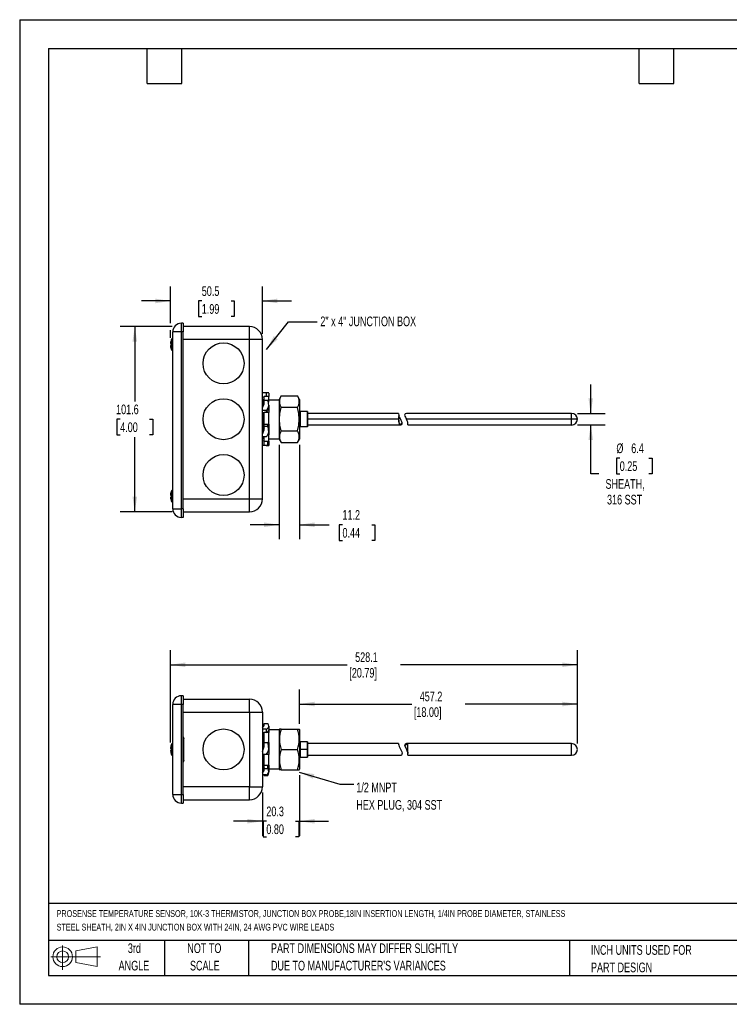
# Model space of a CAD drawing. Header units: millimetres. Extents: x 0 to 699, y 0 to 540.
# Tile 1 of 2: x 0 to 389, y 0 to 540. Entities that reach past the tile are written whole.
import ezdxf

# ---------------------------------------------------------------- set-up
doc = ezdxf.new("R2010")
doc.units = ezdxf.units.MM
doc.header["$LTSCALE"] = 2.5
doc.linetypes.add('CENTERX2', pattern=[20.32, 12.7, -2.54, 2.54, -2.54])
doc.layers.add('DIMENSIONS', color=140, linetype='Continuous', lineweight=25)
doc.layers.add('TEXT', color=140, linetype='Continuous', lineweight=25)
doc.layers.add('SLD-DEFPOINTS', color=7, linetype='Continuous')
doc.styles.add('SLDTEXTSTYLE0', font='TXT', dxfattribs={"width": 0.7})
doc.dimstyles.new('SLDDIMSTYLE0', dxfattribs={"dimtxt": 0.18, "dimasz": 8.255, "dimexe": 0, "dimexo": 0.0625, "dimgap": 0, "dimtad": 0, "dimtih": 1, "dimtoh": 1, "dimdec": 0, "dimrnd": 1e-09, "dimzin": 0, "dimdsep": 46, "dimtxsty": 'Standard', "dimsah": 1, "dimcen": 0.09, "dimadec": 0, "dimazin": 0, "dimtfac": 8.255, "dimtdec": 0, "dimtofl": 0, "dimtmove": 0, "dimatfit": 3, "dimfxl": 0, "dimfrac": 2, "dimtolj": 1, "dimtzin": 0, "dimarcsym": 0})
doc.dimstyles.new('SLDDIMSTYLE1', dxfattribs={"dimtxt": 5.39502, "dimasz": 8.255, "dimexe": 0, "dimexo": 0.0625, "dimgap": 1.348755, "dimtad": 0, "dimtih": 1, "dimtoh": 1, "dimdec": 1, "dimrnd": 1e-09, "dimzin": 12, "dimdsep": 46, "dimtxsty": 'SLDTEXTSTYLE0', "dimsah": 1, "dimcen": 0.09, "dimadec": 0, "dimazin": 3, "dimtfac": 1, "dimtdec": 1, "dimtofl": 0, "dimtmove": 0, "dimatfit": 3, "dimfxl": 0, "dimfrac": 2, "dimtolj": 1, "dimtzin": 12, "dimarcsym": 0})
doc.dimstyles.new('SLDDIMSTYLE2', dxfattribs={"dimtxt": 5.39502, "dimasz": 8.255, "dimexe": 0, "dimexo": 0.0625, "dimgap": 1.348755, "dimtad": 0, "dimtih": 1, "dimtoh": 1, "dimdec": 1, "dimrnd": 1e-09, "dimzin": 12, "dimdsep": 46, "dimtxsty": 'SLDTEXTSTYLE0', "dimsah": 1, "dimcen": 0.09, "dimadec": 0, "dimazin": 3, "dimtfac": 1, "dimtdec": 1, "dimtmove": 0, "dimatfit": 0, "dimfxl": 0, "dimfrac": 2, "dimtolj": 1, "dimtzin": 12, "dimarcsym": 0})

# ---------------------------------------------------------------- blocks, each defined once
blk = doc.blocks.new('Block11')
at = {"color": 7, "linetype": 'Continuous', "lineweight": 18}
for p, q in [((6.47, 13.28), (6.47, 0)), ((13.7, 10.42), (25.44, 12.58)), ((25.44, 12.58), (25.44, 1.83)), ((0, 7.2), (27.18, 7.2)), ((13.7, 3.99), (13.7, 10.42)), ((13.7, 3.99), (25.44, 1.83))]:
    blk.add_line(p, q, dxfattribs=at)
for radius in [5.38, 3.21]:
    blk.add_circle((6.47, 7.2), radius, dxfattribs=at)
blk = doc.blocks.new('Block12')
at = {"layer": 'SLD-DEFPOINTS'}
blk.add_blockref('Block11', (0, 0), dxfattribs=at)
blk = doc.blocks.new('SW_NOTE_0')
at = {"layer": 'TEXT', "color": 0, "linetype": 'CENTERX2', "lineweight": 18, "attachment_point": 1, "style": 'SLDTEXTSTYLE0'}
for s, insert, char_height in [('PROSENSE TEMPERATURE SENSOR, 10K-3 THERMISTOR, JUNCTION BOX PROBE,18IN INSERTION LENGTH, 1/4IN PROBE DIAMETER, STAINLESS', (0, 4.78), 3.70642), ('STEEL SHEATH, 2IN X 4IN JUNCTION BOX WITH 24IN, 24 AWG PVC WIRE LEADS', (0, -2.68), 3.7064)]:
    blk.add_mtext(s, dxfattribs=dict(at, insert=insert, char_height=char_height))
blk = doc.blocks.new('SW_NOTE_0_3')
at = {"layer": 'TEXT', "color": 0, "linetype": 'CENTERX2', "lineweight": 18, "char_height": 5.2917, "attachment_point": 1, "style": 'SLDTEXTSTYLE0'}
for s, insert in [('PART DIMENSIONS MAY DIFFER SLIGHTLY', (0, 6.82)), ("DUE TO MANUFACTURER'S VARIANCES", (0, -2.73))]:
    blk.add_mtext(s, dxfattribs=dict(at, insert=insert))
blk = doc.blocks.new('SW_NOTE_0_4')
at = {"layer": 'TEXT', "color": 0, "linetype": 'CENTERX2', "lineweight": 18, "char_height": 5.292, "attachment_point": 2, "style": 'SLDTEXTSTYLE0'}
for s, insert in [('NOT TO', (13.15, 6.82)), ('SCALE', (13.39, -2.73))]:
    blk.add_mtext(s, dxfattribs=dict(at, insert=insert))
blk = doc.blocks.new('SW_NOTE_0_5')
at = {"layer": 'TEXT', "color": 0, "linetype": 'CENTERX2', "lineweight": 18, "char_height": 5.292, "attachment_point": 2, "style": 'SLDTEXTSTYLE0'}
for s, insert in [('3rd', (5.79, 6.82)), ('ANGLE', (5.54, -2.73))]:
    blk.add_mtext(s, dxfattribs=dict(at, insert=insert))
blk = doc.blocks.new('SW_NOTE_0_6')
at = {"layer": 'TEXT', "color": 0, "linetype": 'CENTERX2', "lineweight": 18, "char_height": 5.2917, "attachment_point": 1, "style": 'SLDTEXTSTYLE0'}
for s, insert in [('INCH UNITS USED FOR', (0, 6.82)), ('PART DESIGN', (0, -2.73))]:
    blk.add_mtext(s, dxfattribs=dict(at, insert=insert))
blk = doc.blocks.new('_D_4')
at = {"layer": 'DIMENSIONS'}
for p, q in [((153.46, 125.69), (153.46, 92.43)), ((133.14, 116.1), (133.14, 92.43)), ((133.14, 100.37), (117.26, 100.37)), ((135.28, 100.37), (133.47, 100.37)), ((133.47, 100.37), (133.47, 91.79)), ((151.31, 100.37), (153.13, 100.37)), ((153.13, 100.37), (153.13, 91.79)), ((153.46, 100.37), (169.33, 100.37)), ((133.47, 91.79), (135.28, 91.79)), ((153.13, 91.79), (151.31, 91.79))]:
    blk.add_line(p, q, dxfattribs=at)
for points in [[(133.14, 100.37), (124.88, 101.64), (124.88, 99.1)], [(153.46, 100.37), (161.71, 99.1), (161.71, 101.64)]]:
    blk.add_solid(points, dxfattribs=at)
at = {"layer": 'DIMENSIONS', "char_height": 5.292, "attachment_point": 1, "style": 'SLDTEXTSTYLE0'}
for s, insert in [('20.3', (135.28, 108.4)), ('0.80', (135.28, 98.62))]:
    blk.add_mtext(s, dxfattribs=dict(at, insert=insert))
blk = doc.blocks.new('_D_5')
at = {"layer": 'DIMENSIONS'}
for p, q in [((153.46, 153.75), (153.46, 172.54)), ((305.86, 142.89), (305.86, 172.54)), ((153.46, 164.6), (214.99, 164.6)), ((305.86, 164.6), (244.33, 164.6))]:
    blk.add_line(p, q, dxfattribs=at)
for points in [[(153.46, 164.6), (161.71, 163.33), (161.71, 165.87)], [(305.86, 164.6), (297.6, 165.87), (297.6, 163.33)]]:
    blk.add_solid(points, dxfattribs=at)
at = {"layer": 'DIMENSIONS', "char_height": 5.292, "attachment_point": 1, "style": 'SLDTEXTSTYLE0'}
for s, insert in [('457.2', (219.4, 171.42)), ('[18.00]', (216.19, 162.85))]:
    blk.add_mtext(s, dxfattribs=dict(at, insert=insert))
blk = doc.blocks.new('_D_6')
at = {"layer": 'DIMENSIONS'}
for p, q in [((82.64, 143.47), (82.64, 194.07)), ((305.86, 142.89), (305.86, 194.07)), ((82.64, 186.13), (179.58, 186.13)), ((305.86, 186.13), (208.92, 186.13))]:
    blk.add_line(p, q, dxfattribs=at)
for points in [[(82.64, 186.13), (90.89, 184.86), (90.89, 187.4)], [(305.86, 186.13), (297.6, 187.4), (297.6, 184.86)]]:
    blk.add_solid(points, dxfattribs=at)
at = {"layer": 'DIMENSIONS', "char_height": 5.292, "attachment_point": 1, "style": 'SLDTEXTSTYLE0'}
for s, insert in [('528.1', (183.99, 192.96)), ('[20.79]', (180.78, 184.38))]:
    blk.add_mtext(s, dxfattribs=dict(at, insert=insert))
blk = doc.blocks.new('SW_NOTE_0_7')
at = {"layer": 'TEXT', "color": 0, "linetype": 'CENTERX2', "lineweight": 18, "attachment_point": 1, "style": 'SLDTEXTSTYLE0'}
for s, insert, char_height in [('1/2 MNPT', (1.39, 0.83), 5.292), ('HEX PLUG, 304 SST', (1.39, -8.73), 5.2917)]:
    blk.add_mtext(s, dxfattribs=dict(at, insert=insert, char_height=char_height))
blk = doc.blocks.new('_D_7')
at = {"layer": 'DIMENSIONS'}
for p, q in [((142.28, 306.72), (142.28, 254.94)), ((153.46, 306.72), (153.46, 254.94)), ((142.28, 262.88), (126.41, 262.88)), ((153.46, 262.88), (169.72, 262.88)), ((177.03, 262.88), (175.22, 262.88)), ((175.22, 262.88), (175.22, 254.3)), ((193.06, 262.88), (194.87, 262.88)), ((194.87, 262.88), (194.87, 254.3)), ((175.22, 254.3), (177.03, 254.3)), ((194.87, 254.3), (193.06, 254.3))]:
    blk.add_line(p, q, dxfattribs=at)
for points in [[(142.28, 262.88), (134.03, 264.15), (134.03, 261.61)], [(153.46, 262.88), (161.71, 261.61), (161.71, 264.15)]]:
    blk.add_solid(points, dxfattribs=at)
at = {"layer": 'DIMENSIONS', "char_height": 5.292, "attachment_point": 1, "style": 'SLDTEXTSTYLE0'}
for s, insert in [('11.2', (177.03, 270.91)), ('0.44', (177.03, 261.12))]:
    blk.add_mtext(s, dxfattribs=dict(at, insert=insert))
blk = doc.blocks.new('_D_8')
at = {"layer": 'DIMENSIONS'}
for p, q in [((83.61, 371.55), (55.2, 371.55)), ((63.14, 371.55), (63.14, 330.53)), ((55.13, 320.75), (53.31, 320.75)), ((53.31, 320.75), (53.31, 312.18)), ((71.16, 320.75), (72.97, 320.75)), ((72.97, 320.75), (72.97, 312.18)), ((53.31, 312.18), (55.13, 312.18)), ((63.14, 269.95), (63.14, 310.97)), ((72.97, 312.18), (71.16, 312.18)), ((83.61, 269.95), (55.2, 269.95))]:
    blk.add_line(p, q, dxfattribs=at)
for points in [[(63.14, 371.55), (61.87, 363.3), (64.41, 363.3)], [(63.14, 269.95), (64.41, 278.21), (61.87, 278.21)]]:
    blk.add_solid(points, dxfattribs=at)
at = {"layer": 'DIMENSIONS', "char_height": 5.292, "attachment_point": 1, "style": 'SLDTEXTSTYLE0'}
for s, insert in [('101.6', (52.88, 328.78)), ('4.00', (55.13, 319))]:
    blk.add_mtext(s, dxfattribs=dict(at, insert=insert))
blk = doc.blocks.new('_D_9')
at = {"layer": 'DIMENSIONS'}
for p, q in [((82.64, 373.46), (82.64, 393.52)), ((133.14, 367.61), (133.14, 393.52)), ((82.64, 385.58), (66.76, 385.58)), ((99.87, 385.58), (98.06, 385.58)), ((98.06, 385.58), (98.06, 377.01)), ((115.9, 385.58), (117.72, 385.58)), ((117.72, 385.58), (117.72, 377.01)), ((133.14, 385.58), (149.01, 385.58)), ((98.06, 377.01), (99.87, 377.01)), ((117.72, 377.01), (115.9, 377.01)), ((82.64, 365.39), (82.64, 369.65))]:
    blk.add_line(p, q, dxfattribs=at)
for points in [[(82.64, 385.58), (74.38, 386.85), (74.38, 384.31)], [(133.14, 385.58), (141.39, 384.31), (141.39, 386.85)]]:
    blk.add_solid(points, dxfattribs=at)
at = {"layer": 'DIMENSIONS', "char_height": 5.292, "attachment_point": 1, "style": 'SLDTEXTSTYLE0'}
for s, insert in [('50.5', (99.87, 393.61)), ('1.99', (99.87, 383.83))]:
    blk.add_mtext(s, dxfattribs=dict(at, insert=insert))
blk = doc.blocks.new('_D_10')
at = {"layer": 'DIMENSIONS'}
for p, q in [((313.19, 323.93), (313.19, 339.8)), ((305.86, 323.93), (321.13, 323.93)), ((305.86, 317.58), (321.13, 317.58)), ((313.19, 290.85), (313.19, 317.58)), ((329.09, 299.42), (327.27, 299.42)), ((327.27, 299.42), (327.27, 290.85)), ((345.12, 299.42), (346.93, 299.42)), ((346.93, 299.42), (346.93, 290.85)), ((317.67, 290.85), (313.19, 290.85)), ((327.27, 290.85), (329.09, 290.85)), ((346.93, 290.85), (345.12, 290.85))]:
    blk.add_line(p, q, dxfattribs=at)
for points in [[(313.19, 323.93), (314.46, 332.18), (311.92, 332.18)], [(313.19, 317.58), (311.92, 309.32), (314.46, 309.32)]]:
    blk.add_solid(points, dxfattribs=at)
at = {"layer": 'DIMENSIONS', "char_height": 5.292, "attachment_point": 1, "style": 'SLDTEXTSTYLE0'}
for s, insert in [('%%c', (327.26, 307.45)), ('6.4', (335.4, 307.45)), ('0.25', (329.09, 297.67)), ('SHEATH,', (321.29, 287.89)), ('316 SST', (322.13, 279.31))]:
    blk.add_mtext(s, dxfattribs=dict(at, insert=insert))

msp = doc.modelspace()

# ---------------------------------------------------------------- linework, layer by layer
at = {"color": 7, "linetype": 'Continuous'}
for p, q in [((0.01, 539.76), (0.01, 0.01)), ((0.01, 539.76), (698.51, 539.76)), ((698.51, 0.01), (0.01, 0.01))]:
    msp.add_line(p, q, dxfattribs=at)
for p, q in [((88.69, 368.63), (88.69, 373.33)), ((89.58, 373.33), (88.69, 373.33)), ((89.58, 373.33), (89.58, 368.63)), ((88.69, 368.63), (83.99, 368.63)), ((83.99, 271.6), (83.99, 368.63)), ((89.58, 368.63), (88.69, 368.63)), ((88.69, 271.6), (88.69, 368.63)), ((126.03, 371.55), (89.58, 371.55)), ((89.58, 271.6), (89.58, 368.63)), ((126.03, 364.44), (126.03, 371.55)), ((82.64, 362.22), (83.23, 362.22)), ((83.23, 364.54), (83.23, 364.6)), ((83.23, 364.54), (83.23, 362.22)), ((83.23, 361.65), (83.23, 362.22)), ((83.23, 361.07), (83.23, 361.65)), ((83.23, 361.65), (83.99, 361.65)), ((126.03, 364.44), (89.58, 364.44)), ((133.14, 364.44), (126.03, 364.44)), ((126.03, 277.06), (126.03, 364.44)), ((133.14, 277.06), (133.14, 364.44)), ((83.23, 361.07), (82.64, 361.07)), ((83.23, 361.07), (83.23, 358.75)), ((83.23, 358.69), (83.23, 358.75)), ((135.2, 335.23), (133.14, 335.23)), ((135.2, 335.23), (135.2, 333.13)), ((136.57, 335.11), (136.57, 333.13)), ((134.1, 332.81), (133.14, 332.81)), ((134.1, 332.64), (133.14, 332.75)), ((133.7, 331.42), (133.14, 331.4)), ((133.7, 328.27), (133.7, 331.42)), ((133.7, 331.42), (134.1, 331.42)), ((135.2, 333.13), (134.1, 333.13)), ((134.1, 331.22), (134.1, 333.13)), ((134.1, 331.22), (136.11, 331.22)), ((134.1, 329.24), (134.1, 331.22)), ((136.57, 333.13), (135.2, 333.13)), ((136.57, 330.09), (136.39, 330.09)), ((136.39, 330.09), (136.57, 330.09)), ((136.57, 330.09), (136.57, 333.13)), ((136.57, 331.42), (142.28, 331.42)), ((136.57, 330.09), (136.57, 330.09)), ((143.42, 333.58), (142.28, 331.61)), ((142.28, 331.61), (142.28, 320.75)), ((143.42, 333.58), (152.32, 333.58)), ((153.46, 331.61), (152.32, 333.58)), ((153.46, 331.61), (153.46, 320.75)), ((133.14, 326.94), (134.1, 329.24)), ((135.2, 325.61), (133.14, 325.61)), ((134.1, 324.31), (133.14, 324.31)), ((133.7, 320.75), (133.7, 324.31)), ((135.2, 324.49), (134.1, 324.49)), ((134.1, 317.97), (134.1, 324.49)), ((135.2, 325.61), (135.2, 324.49)), ((136.57, 324.49), (135.2, 324.49)), ((136.57, 328.41), (136.57, 328.23)), ((136.57, 328.23), (136.57, 327.1)), ((136.57, 327.1), (136.57, 324.49)), ((136.57, 317.97), (136.57, 324.49)), ((152.32, 327.17), (143.42, 327.17)), ((157.78, 324.94), (153.84, 324.94)), ((153.84, 324.94), (153.84, 316.56)), ((157.9, 324.82), (157.78, 324.94)), ((157.78, 324.94), (157.78, 316.56)), ((157.9, 316.69), (157.9, 324.82)), ((207.81, 323.93), (157.9, 323.93)), ((302.68, 323.93), (212.11, 323.93)), ((302.68, 320.75), (302.68, 323.93)), ((133.14, 320.75), (133.7, 320.75)), ((133.7, 315.04), (133.7, 320.75)), ((142.28, 320.75), (142.28, 309.89)), ((142.28, 320.75), (142.43, 320.75)), ((153.31, 320.75), (153.46, 320.75)), ((153.46, 320.75), (153.46, 309.89)), ((207.81, 320.75), (157.9, 320.75)), ((208.06, 322.64), (207.94, 323)), ((209.74, 318.51), (209.69, 318.87)), ((302.68, 320.75), (212.11, 320.75)), ((305.86, 320.75), (302.68, 320.75)), ((302.68, 317.58), (302.68, 320.75)), ((134.1, 316.06), (133.14, 313.65)), ((133.14, 312.52), (134.1, 314.92)), ((134.1, 317.97), (136.11, 317.97)), ((134.1, 316.99), (134.1, 317.97)), ((134.1, 316.99), (136.11, 316.99)), ((134.1, 314.92), (134.1, 316.99)), ((136.11, 316.99), (136.11, 317.97)), ((136.11, 317.97), (136.57, 317.97)), ((136.57, 317.97), (136.57, 315.04)), ((136.57, 315.04), (136.57, 314.06)), ((136.57, 314.06), (136.57, 313.87)), ((136.57, 313.87), (136.57, 312.11)), ((143.42, 314.34), (152.32, 314.34)), ((157.78, 316.56), (153.84, 316.56)), ((157.78, 316.56), (157.9, 316.69)), ((157.9, 317.58), (208.94, 317.58)), ((212.85, 317.58), (302.68, 317.58)), ((135.2, 311.13), (133.14, 311.13)), ((133.14, 310.1), (133.7, 310.08)), ((134.1, 308.86), (133.14, 308.76)), ((133.7, 310.08), (133.7, 311.13)), ((133.7, 310.08), (134.1, 310.08)), ((134.1, 308.63), (134.1, 311.13)), ((134.1, 308.63), (136.11, 308.63)), ((134.1, 306.52), (134.1, 308.63)), ((136.04, 312.11), (136.57, 312.11)), ((136.57, 312.11), (136.04, 312.11)), ((136.11, 308.63), (136.57, 308.63)), ((136.11, 306.52), (136.11, 308.63)), ((136.57, 312.11), (136.57, 312.11)), ((136.57, 308.63), (136.57, 312.11)), ((136.57, 310.08), (142.28, 310.08)), ((136.57, 308.63), (136.57, 308.51)), ((136.57, 308.51), (136.57, 306.4)), ((142.28, 309.89), (143.42, 307.92)), ((143.42, 307.92), (152.32, 307.92)), ((152.32, 307.92), (153.46, 309.89)), ((133.14, 306.33), (134.1, 306.44)), ((135.2, 306.27), (133.14, 306.27)), ((134.1, 306.52), (136.11, 306.52)), ((134.1, 306.44), (134.1, 306.52)), ((136.57, 306.4), (136.57, 306.39)), ((83.23, 281.54), (83.23, 281.49)), ((83.23, 281.49), (83.23, 279.16)), ((82.64, 279.16), (83.23, 279.16)), ((83.23, 278.02), (82.64, 278.02)), ((83.23, 279.16), (83.23, 278.59)), ((83.23, 278.59), (83.99, 278.59)), ((83.23, 278.59), (83.23, 278.02)), ((83.23, 278.02), (83.23, 275.69)), ((83.23, 275.69), (83.23, 275.63)), ((89.58, 277.06), (126.03, 277.06)), ((126.03, 277.06), (133.14, 277.06)), ((126.03, 269.95), (126.03, 277.06)), ((83.99, 271.6), (88.69, 271.6)), ((89.58, 271.6), (88.69, 271.6)), ((88.69, 266.9), (88.69, 271.6)), ((89.58, 271.6), (89.58, 266.9)), ((89.58, 269.95), (126.03, 269.95)), ((89.58, 266.9), (88.69, 266.9)), ((88.69, 164.42), (88.69, 169.12)), ((89.58, 169.12), (88.69, 169.12)), ((89.58, 169.12), (89.58, 164.42)), ((88.69, 164.42), (83.99, 164.42)), ((83.99, 115.02), (83.99, 164.42)), ((89.58, 164.42), (88.69, 164.42)), ((88.69, 115.02), (88.69, 164.42)), ((89.58, 167.28), (126.03, 167.28)), ((89.58, 115.02), (89.58, 164.42)), ((126.03, 160.17), (126.03, 167.28)), ((89.58, 160.17), (126.03, 160.17)), ((126.03, 160.17), (126.03, 119.27)), ((126.03, 160.17), (133.14, 160.17)), ((133.14, 160.17), (133.14, 119.27)), ((134.1, 153.64), (133.14, 153.64)), ((133.14, 151.61), (134.1, 152.88)), ((134.1, 153.98), (136.11, 153.98)), ((134.1, 152.88), (134.1, 153.98)), ((136.57, 152.43), (136.57, 152.33)), ((136.57, 152.33), (136.57, 150.46)), ((89.96, 145.99), (89.96, 145.75)), ((89.96, 133.69), (89.96, 145.75)), ((135.2, 150.88), (133.14, 150.88)), ((134.1, 148.74), (133.14, 148.74)), ((133.7, 140.11), (133.7, 148.74)), ((135.2, 149.02), (134.1, 149.02)), ((134.1, 143.51), (134.1, 149.02)), ((135.2, 150.88), (135.2, 149.02)), ((136.57, 149.02), (135.2, 149.02)), ((136.57, 150.46), (136.57, 149.02)), ((142.28, 150.39), (136.57, 150.39)), ((136.57, 143.51), (136.57, 149.02)), ((142.28, 150.58), (142.43, 150.83)), ((142.28, 150.58), (142.28, 128.86)), ((143.42, 150.83), (152.32, 150.83)), ((152.32, 150.83), (153.31, 150.83)), ((153.31, 150.83), (153.46, 150.58)), ((153.46, 150.58), (153.46, 128.86)), ((83.23, 142.67), (83.23, 142.62)), ((83.23, 142.62), (83.23, 140.29)), ((133.14, 138.53), (134.1, 141.26)), ((134.1, 141.26), (134.1, 143.59)), ((134.1, 143.59), (136.11, 143.59)), ((136.57, 143.51), (136.13, 143.51)), ((136.13, 143.51), (136.57, 143.51)), ((136.57, 143.51), (136.57, 140.28)), ((136.57, 143.51), (136.57, 143.51)), ((157.78, 143.91), (153.84, 143.91)), ((153.84, 143.91), (153.84, 139.72)), ((157.9, 143.78), (157.78, 143.91)), ((157.78, 143.91), (157.78, 139.72)), ((157.9, 139.72), (157.9, 143.78)), ((207.81, 142.89), (157.9, 142.89)), ((211.23, 141.61), (211.12, 141.96)), ((302.68, 142.89), (212.11, 142.89)), ((302.68, 136.54), (302.68, 142.89)), ((82.64, 140.29), (83.23, 140.29)), ((83.23, 139.15), (82.64, 139.15)), ((83.23, 140.29), (83.23, 139.15)), ((83.23, 139.15), (83.23, 136.82)), ((83.23, 136.82), (83.23, 136.77)), ((135.2, 136.97), (133.14, 136.97)), ((134.1, 136.87), (133.14, 136.87)), ((133.7, 129.53), (133.7, 136.87)), ((135.2, 136.89), (134.1, 136.89)), ((134.1, 131.12), (134.1, 136.89)), ((135.2, 136.97), (135.2, 136.89)), ((136.57, 136.89), (135.2, 136.89)), ((136.57, 140.28), (136.57, 140.06)), ((136.57, 140.06), (136.57, 139.98)), ((136.57, 139.98), (136.57, 136.89)), ((136.57, 131.12), (136.57, 136.89)), ((143.42, 139.72), (152.32, 139.72)), ((153.84, 139.72), (153.46, 139.72)), ((157.78, 139.72), (153.84, 139.72)), ((153.84, 139.72), (153.84, 135.53)), ((153.84, 135.53), (157.78, 135.53)), ((157.78, 139.72), (157.78, 135.53)), ((157.78, 139.72), (157.9, 139.72)), ((157.78, 135.53), (157.9, 135.66)), ((157.9, 135.66), (157.9, 139.72)), ((157.9, 136.54), (208.93, 136.54)), ((212.92, 137.47), (212.86, 137.83)), ((212.86, 136.54), (302.68, 136.54)), ((89.96, 133.69), (89.96, 133.45)), ((134.1, 130.14), (133.14, 128.69)), ((134.1, 131.12), (136.11, 131.12)), ((134.1, 129.33), (134.1, 131.12)), ((136.11, 131.12), (136.57, 131.12)), ((136.11, 129.33), (136.11, 131.12)), ((136.57, 131.12), (136.57, 129.35)), ((133.14, 129.07), (133.38, 129.06)), ((133.14, 126.64), (134.1, 128.09)), ((135.2, 125.8), (133.14, 125.8)), ((134.1, 129.33), (136.11, 129.33)), ((134.1, 128.09), (134.1, 129.33)), ((134.1, 125.46), (134.1, 125.8)), ((134.1, 125.46), (136.11, 125.46)), ((136.11, 125.46), (136.11, 126.47)), ((136.47, 127.02), (136.57, 127.02)), ((136.57, 129.35), (136.57, 127.57)), ((136.57, 129.05), (142.28, 129.05)), ((136.57, 127.57), (136.57, 127.45)), ((136.57, 127.02), (136.57, 127.01)), ((142.28, 128.86), (142.43, 128.61)), ((143.42, 128.61), (142.43, 128.61)), ((143.42, 128.61), (152.32, 128.61)), ((152.32, 128.61), (153.31, 128.61)), ((153.31, 128.61), (153.46, 128.86)), ((126.03, 119.27), (89.58, 119.27)), ((126.03, 119.27), (133.14, 119.27)), ((126.03, 112.16), (126.03, 119.27)), ((83.99, 115.02), (88.69, 115.02)), ((88.69, 110.32), (88.69, 115.02)), ((88.69, 115.02), (89.58, 115.02)), ((89.58, 115.02), (89.58, 110.32)), ((88.69, 110.32), (89.58, 110.32)), ((89.58, 112.16), (126.03, 112.16))]:
    msp.add_line(p, q)
at = {"flags": 128}
for points in [[(142.43, 320.75), (142.69, 323.96), (143.42, 327.17)], [(153.31, 320.75), (153.05, 323.96), (152.32, 327.17)], [(207.81, 323.89), (207.81, 323.91), (207.82, 323.61), (207.94, 323), (207.94, 323)], [(143.42, 314.34), (142.7, 317.48), (142.43, 320.75)], [(152.32, 314.34), (153.04, 317.48), (153.31, 320.75)], [(207.81, 320.75), (207.81, 319.61), (207.9, 318.7), (208.13, 318.06), (208.51, 317.69), (209.01, 317.58), (209.53, 317.87), (209.72, 318.36), (209.74, 318.51)], [(207.85, 320.75), (207.87, 319.89), (207.98, 319.12), (208.2, 318.56), (208.53, 318.21), (208.97, 318.08), (209.43, 318.3), (209.65, 318.73), (209.69, 318.87)], [(209.69, 318.87), (209.55, 319.38), (209.26, 320.08), (208.86, 320.9), (208.39, 321.84), (208.09, 322.56), (207.96, 322.97)], [(212.85, 317.59), (212.85, 317.58), (212.9, 317.79), (212.93, 318.33), (212.8, 319.11), (212.51, 319.91), (212.11, 320.75)], [(143.42, 150.83), (142.7, 150.83), (142.43, 150.83)], [(83.23, 142.62), (82.84, 141.5), (82.64, 140.29)], [(207.81, 142.89), (207.81, 142.68), (207.9, 142.14), (208.13, 141.4), (208.51, 140.58), (209.01, 139.57), (209.53, 138.39), (209.72, 137.64), (209.74, 137.47)], [(211.23, 141.61), (211.38, 141.23), (211.71, 140.52), (212.15, 139.65), (212.6, 138.67), (212.83, 137.98), (212.92, 137.45)], [(212.92, 137.47), (212.93, 137.95), (212.88, 138.8), (212.85, 139.85), (212.9, 140.87), (212.93, 141.77), (212.8, 142.44), (212.51, 142.78), (212.11, 142.89)], [(212.91, 141.25), (212.79, 141.86), (212.54, 142.23), (212.18, 142.38), (212.11, 142.39)], [(82.64, 139.15), (82.83, 137.98), (83.23, 136.82)], [(212.86, 136.57), (212.85, 136.55), (212.9, 136.8), (212.93, 137.36), (212.92, 137.47)], [(212.86, 137.83), (212.89, 138), (212.91, 138.31)]]:
    msp.add_lwpolyline(points, dxfattribs=at)
for centre in [(111.8, 351.36), (111.8, 320.75), (111.8, 290.14), (111.8, 139.72)]:
    msp.add_circle(centre, 11.24)
for centre, radius, start, end in [((88.69, 368.63), 4.7, 90, 180), ((126.03, 364.44), 7.11, 0, 90), ((89.7, 361.65), 7.09, 155.8668, 175.3759), ((83.7, 364.39), 0.508, 54.8726, 155.4565), ((89.7, 361.65), 7.09, 184.6241, 204.1332), ((83.7, 358.9), 0.508, 204.5435, 305.1274), ((135.35, 328.97), 6.27, 78.7889, 91.4028), ((126.35, 328.19), 10.22, 1.2639, 17.2476), ((148.27, 330.37), 5.81, 146.4991, 213.5009), ((147.47, 330.37), 5.81, 326.4991, 33.5009), ((133.05, 328.4), 3.52, 307.5282, 357.2194), ((133.05, 327.27), 3.52, 307.5282, 357.2194), ((153.84, 325.32), 0.381, 180, 270), ((212.17, 322.85), 1.06, 92.9211, 171.9443), ((302.68, 320.75), 3.18, 0, 90), ((217.18, 321.32), 9.39, 169.7419, 183.4985), ((213.79, 321.04), 5.95, 164.4416, 182.8069), ((222.04, 326.49), 11.47, 197.7438, 210.0305), ((302.68, 320.75), 3.18, 270, 0), ((132.84, 314.02), 3.73, 309.1579, 357.6317), ((125.45, 314.81), 11.12, 1.1979, 16.5309), ((125.45, 313.83), 11.12, 1.1979, 16.5309), ((148.27, 311.13), 5.81, 146.4991, 213.5009), ((147.47, 311.13), 5.81, 326.4991, 33.5009), ((153.84, 316.18), 0.381, 90, 180), ((136.1, 307.7), 0.93, 59.8208, 89.3665), ((135.35, 312.54), 6.27, 268.5972, 281.2111), ((136.1, 305.59), 0.93, 59.8208, 89.3665), ((89.7, 278.59), 7.09, 155.8668, 175.3759), ((83.7, 281.33), 0.508, 54.8726, 155.4565), ((89.7, 278.59), 7.09, 184.6241, 204.1332), ((83.7, 275.84), 0.508, 204.5435, 305.1274), ((126.03, 277.06), 7.11, 270, 0), ((88.69, 271.6), 4.7, 180, 270), ((88.69, 164.42), 4.7, 90, 180), ((126.03, 160.17), 7.11, 0, 90), ((134.65, 152.77), 1.96, 286.0181, 346.9722), ((133.15, 152.26), 3.42, 2.8365, 30.0916), ((88.81, 145.99), 1.14, 0, 48.1897), ((88.95, 145.71), 1.01, 308.554, 2.2141), ((134.65, 150.9), 1.96, 286.0181, 346.9722), ((158.77, 145.28), 16.33, 160.1019, 199.8981), ((136.97, 145.28), 16.33, 340.1019, 19.8981), ((83.7, 142.46), 0.508, 54.8726, 155.4565), ((122.5, 140.02), 14.07, 1.0355, 14.6824), ((153.84, 144.29), 0.381, 180, 270), ((212.25, 141.75), 1.16, 97.0169, 169.1531), ((212.29, 141.31), 1.09, 99.0914, 164.1822), ((302.68, 139.72), 3.18, 0, 90), ((83.7, 136.98), 0.508, 204.5435, 305.1274), ((132.15, 140.17), 4.42, 313.6025, 358.5823), ((132.15, 140.09), 4.42, 313.6025, 358.5823), ((158.77, 134.16), 16.33, 160.1019, 199.8981), ((136.97, 134.16), 16.33, 340.1019, 19.8981), ((153.84, 135.15), 0.381, 90, 180), ((208.92, 137.4), 0.825, 270.5589, 5.3706), ((302.68, 139.72), 3.18, 270, 0), ((88.91, 133.71), 1.05, 358.6535, 50.418), ((88.81, 133.45), 1.14, 311.8103, 0), ((132.25, 129.18), 4.32, 2.337, 26.7039), ((134.44, 127.82), 2.16, 290.4391, 350.0537), ((132.25, 127.39), 4.32, 2.337, 26.7039), ((133.15, 127.18), 3.42, 329.9084, 357.1635), ((126.03, 119.27), 7.11, 270, 0), ((88.69, 115.02), 4.7, 180, 270)]:
    msp.add_arc(centre, radius, start, end)
at = {"layer": 'TEXT'}
for p, q in [((15.87, 523.88), (682.62, 523.88)), ((15.87, 523.88), (15.87, 15.87)), ((69.85, 504.82), (69.85, 523.88)), ((88.9, 504.82), (88.9, 523.88)), ((339.72, 504.82), (339.72, 523.88)), ((358.77, 504.82), (358.77, 523.88)), ((69.85, 504.82), (88.9, 504.82)), ((339.72, 504.82), (358.77, 504.82)), ((682.62, 55.32), (15.87, 55.32)), ((682.62, 34.92), (15.87, 34.92)), ((79.37, 34.92), (79.37, 15.87)), ((125.53, 34.92), (125.53, 15.87)), ((301.62, 34.92), (301.62, 15.87)), ((15.87, 15.87), (682.62, 15.87))]:
    msp.add_line(p, q, dxfattribs=at)

# ---------------------------------------------------------------- block references
at = {"layer": 'SLD-DEFPOINTS'}
msp.add_blockref('Block12', (17.09, 18.88), dxfattribs=at)
at = {"layer": 'TEXT', "linetype": 'CENTERX2', "lineweight": 18}
for name, p in [('SW_NOTE_0_7', (183.22, 120.7)), ('SW_NOTE_0', (20.28, 46.84)), ('SW_NOTE_0_5', (57.12, 26.59)), ('SW_NOTE_0_4', (88.14, 26.59)), ('SW_NOTE_0_3', (137.8, 26.59)), ('SW_NOTE_0_6', (313.32, 25.62))]:
    msp.add_blockref(name, p, dxfattribs=at)

# ---------------------------------------------------------------- texts
at = {"layer": 'TEXT', "linetype": 'CENTERX2', "lineweight": 18, "insert": (164.91, 377.03), "char_height": 5.2917, "attachment_point": 1, "style": 'SLDTEXTSTYLE0'}
msp.add_mtext('2" x 4" JUNCTION BOX', dxfattribs=at)

# ---------------------------------------------------------------- dimensions: what is measured, and where the dimension line sits
at = {"layer": 'DIMENSIONS'}
for base, p1, p2, picture, middle in [((133.14, 385.58), (82.64, 362.22), (133.14, 364.44), '_D_9', (107.89, 385.58)), ((153.46, 262.88), (142.28, 309.89), (153.46, 309.89), '_D_7', (185.05, 262.88))]:
    dim = msp.add_linear_dim(base=base, p1=p1, p2=p2, dimstyle='SLDDIMSTYLE2', dxfattribs=at)
    dim.commit()
    dim.dimension.update_dxf_attribs({"geometry": picture, "text_midpoint": middle, "dimtype": 160})
for base, p1, p2, angle, dimstyle, picture, middle in [((63.14, 371.55), (86.78, 269.95), (86.78, 371.55), 90, 'SLDDIMSTYLE1', '_D_8', (63.14, 320.75)), ((153.46, 100.37), (133.14, 119.27), (153.46, 128.86), 0, 'SLDDIMSTYLE2', '_D_4', (143.3, 100.37))]:
    dim = msp.add_linear_dim(base=base, p1=p1, p2=p2, angle=angle, dimstyle=dimstyle, dxfattribs=at)
    dim.commit()
    dim.dimension.update_dxf_attribs({"geometry": picture, "text_midpoint": middle, "dimtype": 160})
dim = msp.add_linear_dim(base=(313.19125679, 323.92621119), p1=(302.68286442, 317.57621119), p2=(302.68286442, 323.92621119), angle=90, text='%%c<>\\PSHEATH,\\P316 SST', dimstyle='SLDDIMSTYLE2', dxfattribs=at)
dim.commit()
dim.dimension.update_dxf_attribs({"geometry": '_D_10', "text_midpoint": (313.19125679, 290.84975091), "dimtype": 160})
for base, p1, p2, text, picture, middle in [((82.64, 186.13), (305.86, 139.72), (82.64, 140.29), '528.1\\P[20.79]', '_D_6', (194.25, 186.13)), ((305.86, 164.6), (153.46, 150.58), (305.86, 139.72), '457.2\\P[18.00]', '_D_5', (229.66, 164.6))]:
    dim = msp.add_linear_dim(base=base, p1=p1, p2=p2, text=text, dimstyle='SLDDIMSTYLE1', dxfattribs=at)
    dim.commit()
    dim.dimension.update_dxf_attribs({"geometry": picture, "text_midpoint": middle, "dimtype": 160})

# ---------------------------------------------------------------- leaders
at = {"layer": 'TEXT', "linetype": 'CENTERX2', "lineweight": 18}
for points in [[(135.3, 358.99), (147.35, 374.05), (163.22, 374.05)], [(153.31, 127.28), (175.57, 120.7), (183.22, 120.7)]]:
    msp.add_leader(points, dimstyle='SLDDIMSTYLE0', dxfattribs=at)

doc.saveas('drawing.dxf')
